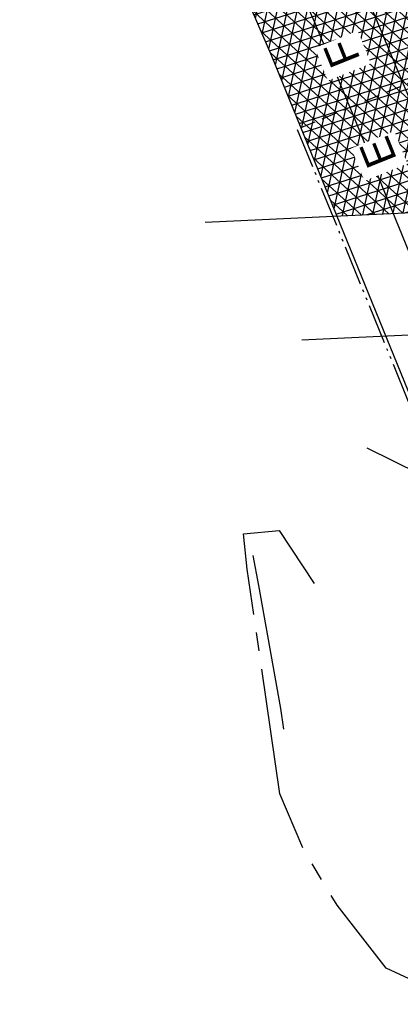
# Model space of a CAD drawing. Header units: metres. Extents: x 121793 to 127505, y 451003 to 453667.
# Tile 34 of 40: x 122157 to 122182, y 453036 to 453100. Entities that reach past the tile are written whole.
import ezdxf

# ---------------------------------------------------------------- set-up
doc = ezdxf.new("R2010")
doc.units = ezdxf.units.M
doc.header["$LTSCALE"] = 4
for name, pattern in [('DASHED2', [0.375, 0.25, -0.125]), ('ontwerpbestand sloot WK$0$ONTWERPAS', [3, 2, -0.5, 0, -0.5]), ('ontwerpbestand sloot WK$0$STREEP-2X-PUNT', [1.03, 0.65, -0.1, 0.04, -0.1, 0.04, -0.1]), ('PROFIEL', [3.8999999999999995, 3, -0.3, 0.3, -0.3])]:
    doc.linetypes.add(name, pattern=pattern)
for name, color, linetype in [('A-NW-SCHEIDING-LIJN', 2, 'DASHED2'), ('ontwerpbestand sloot WK$0$WEG-AS-ONTWERP', 2, 'ontwerpbestand sloot WK$0$ONTWERPAS'), ('WEG-NW-ARCERING18', 1, 'Continuous'), ('WEG-NW-BAND-11_22', 7, 'ontwerpbestand sloot WK$0$STREEP-2X-PUNT'), ('WEG-NW-LEADER STOOTPLATEN', 7, 'Continuous'), ('WEG-NW-VERHARDING', 42, 'Continuous'), ('WEG-NW-VERHARDINGSTYPE', 2, 'Continuous'), ('WEG-NW-WERKGRENS', 10, 'PROFIEL'), ('WEG-XX-HULPLIJNEN', 40, 'Continuous')]:
    doc.layers.add(name, color=color, linetype=linetype)
doc.styles.add('DIMENSIE', font='provutr.shx')
doc.styles.add('ontwerpbestand sloot WK$0$50MM-500', font='provutr.shx', dxfattribs={"height": 2.5})
doc.dimstyles.new('WVV500', dxfattribs={"dimtxt": 1.25, "dimasz": 1, "dimexe": 0, "dimexo": 2, "dimgap": 0.5, "dimtad": 1, "dimzin": 0, "dimdsep": 46, "dimtxsty": 'DIMENSIE', "dimcen": 0, "dimdle": 1.25, "dimclrd": 256, "dimclre": 256, "dimclrt": 256, "dimaunit": 2, "dimadec": 0, "dimazin": 0, "dimtfac": 1, "dimtdec": 3, "dimtix": 1, "dimtmove": 2, "dimatfit": 3, "dimfxl": 0, "dimtolj": 1, "dimtzin": 0, "dimarcsym": 0})

msp = doc.modelspace()

# ---------------------------------------------------------------- hatches: boundary and pattern name
at = {"layer": 'WEG-NW-ARCERING18'}
h = msp.add_hatch(dxfattribs=at)
h.set_pattern_fill('NET3', color=256, scale=0.1999999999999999, angle=-102.3205527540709, style=0)
h.set_pattern_definition([(257.6794472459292, (122170.3136783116, 453092.5099763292), (0.6203753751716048, -0.1354968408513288), []), (317.6794472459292, (122170.3136783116, 453092.5099763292), (0.4275313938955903, 0.4695124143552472), []), (17.67944724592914, (122170.3136783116, 453092.5099763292), (-0.1928439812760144, 0.605009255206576), [])])
h.paths.add_polyline_path([(122185.4096021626, 453096.6291050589), (122175.4588658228, 453092.5099763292), (122177.8002439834, 453086.7695278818), (122189.3163818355, 453087.306194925)])
h.paths.add_polyline_path([(122182.2705140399, 453104.0431706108), (122181.7262911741, 453105.218248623), (122170.3136783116, 453104.6864059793), (122173.56570792, 453097.1515056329), (122175.4588658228, 453092.5099763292), (122185.4096021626, 453096.6291050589), (122183.4876739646, 453101.215481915), (122183.189, 453101.937)])

# ---------------------------------------------------------------- linework, layer by layer
at = {"layer": 'A-NW-SCHEIDING-LIJN', "flags": 128}
msp.add_lwpolyline([(122175.4588658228, 453092.5099763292), (122185.3896358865, 453096.6208399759)], dxfattribs=at)
at = {"layer": 'ontwerpbestand sloot WK$0$WEG-AS-ONTWERP', "linetype": 'ByBlock', "flags": 128}
for points in [[(122119.4337733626, 453209.8613876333, -0.02341334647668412), (122139.6629256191, 453178.7656147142), (122145.9778738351, 453167.5021955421), (122150.4532404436, 453159.4500815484), (122153.1598591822, 453154.4279733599), (122157.0285854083, 453147.0789304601), (122166.5786529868, 453128.6078479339), (122167.8623437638, 453126.0945512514), (122170.7213896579, 453120.3254750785), (122174.9181903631, 453111.4709293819), (122179.0324390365, 453102.5875041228), (122179.9216561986, 453100.5484494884), (122180.2105487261, 453099.8505607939), (122191.4630732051, 453072.9981956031, -0.02585428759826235), (122196.820101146, 453057.6331305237, -0.01673970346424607), (122199.4307125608, 453047.4218508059, -0.1063292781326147), (122199.7069666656, 452991.7190630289), (122196.9738464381, 452980.9284425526), (122179.7955300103, 452911.8173075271), (122162.7260946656, 452849.5233031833, 0.02472599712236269), (122149.9097742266, 452791.6691726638, 0.06055881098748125)], [(122175.7641378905, 452622.2912386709), (122169.7481191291, 452632.8193374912, -0.07480169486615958), (122158.9935889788, 452660.5619431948), (122153.503015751, 452683.4876863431, -0.04044602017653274), (122146.0474857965, 452731.4472015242, -0.0605588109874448), (122148.9239477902, 452791.8369410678, -0.02472599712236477), (122161.7616465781, 452849.7875755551), (122178.8310819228, 452912.0815798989), (122193.6034612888, 452981.7107413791, 0.001596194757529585), (122195.9340921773, 452992.7304707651, 0.00889443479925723), (122196.7862918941, 452997.2235228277, 0.09692429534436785), (122195.6220268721, 453046.5828553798, 0.00819391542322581), (122194.4590412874, 453051.4789928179, 0.02969864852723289), (122187.7529447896, 453071.5031291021), (122178.6515455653, 453093.8173820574, 0.005900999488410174), (122171.9222775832, 453109.6655111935), (122167.0564025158, 453120.7797389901, 0.008398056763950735), (122158.1429964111, 453139.9504756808, 0.00572054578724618), (122145.1402630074, 453166.3875039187), (122142.754893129, 453170.912365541)]]:
    msp.add_lwpolyline(points, format="xyb", dxfattribs=at)
at = {"layer": 'WEG-NW-BAND-11_22', "flags": 128}
msp.add_lwpolyline([(122184.8777121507, 453007.0511491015, 0.08817568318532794), (122188.3645105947, 453006.0376355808, 0.02231845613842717), (122189.2884797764, 453005.979950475), (122189.84647731, 453005.9849874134, 0.3908081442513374), (122194.5409902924, 453010.4139273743, 0.0714025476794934), (122191.9109997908, 453045.765372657, 0.04263923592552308), (122184.3269616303, 453070.1057603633), (122175.2273804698, 453092.4155595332)], format="xyb", dxfattribs=at)
at = {"layer": 'WEG-NW-VERHARDING', "flags": 128}
for points in [[(122173.56570792, 453097.1515056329), (122168.7618899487, 453108.2818746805), (122163.9, 453119.387, 0.00839847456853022), (122155.0346929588, 453138.4534551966, 0.005717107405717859), (122142.075, 453164.804), (122137.331, 453173.803), (122134.9421913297, 453178.1814307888), (122130.662, 453185.633)], [(122189.849, 453005.735, 0.3908317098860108), (122194.7903982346, 453010.3967315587, 0.07140281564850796), (122192.1551463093, 453045.8191544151, 0.04263923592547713), (122184.5584469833, 453070.2001771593), (122173.56570792, 453097.1515056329)]]:
    msp.add_lwpolyline(points, format="xyb", dxfattribs=at)
msp.add_lwpolyline([(122172.3290000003, 453064.7059999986), (122172.714, 453062.751), (122174.129, 453054.768), (122174.335, 453053.427)], dxfattribs=at)
at = {"layer": 'WEG-NW-WERKGRENS', "flags": 128}
msp.add_lwpolyline([(122184.9008718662, 453001.4041724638), (122181.2396508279, 453002.939493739), (122184.113482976, 453008.9450082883), (122188.2262573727, 453008.5118978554, 0.4058346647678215), (122191.4522974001, 453011.0474844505), (122190.8832496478, 453030.2315278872), (122190.3611576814, 453034.5607841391), (122186.8805545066, 453035.189857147), (122180.9927675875, 453037.8897386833), (122177.8062319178, 453041.9841817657), (122175.6512693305, 453045.562913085), (122174.0810715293, 453049.2179656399), (122171.9765273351, 453063.825926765), (122171.7382021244, 453066.1174401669), (122174.0392277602, 453066.3248323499), (122176.3126173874, 453062.8900654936)], format="xyb", dxfattribs=at)
at = {"layer": 'WEG-XX-HULPLIJNEN', "flags": 128}
for points in [[(122169.2273780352, 453086.3700211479), (122203.549028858, 453087.9694548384)], [(122175.5194617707, 453078.7121741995), (122209.8411125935, 453080.3116078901)], [(122179.7494427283, 453071.7094830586), (122210.5562884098, 453056.4952738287)]]:
    msp.add_lwpolyline(points, dxfattribs=at)

# ---------------------------------------------------------------- leaders
at = {"layer": 'WEG-NW-LEADER STOOTPLATEN', "annotation_type": 0, "has_hookline": 1, "hookline_direction": 1, "text_width": 18.71351326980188, "horizontal_direction": (-0.05415092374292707, 0.9985327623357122, 0)}
msp.add_leader([(122196.4934192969, 453042.2785093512), (122168.4243963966, 453020.6075708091), (122168.5326982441, 453018.6105052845)], dimstyle='WVV500', override={"dimasz": 2}, dxfattribs=at)

# ---------------------------------------------------------------- next in the draw order: texts
at = {"layer": 'WEG-NW-VERHARDINGSTYPE', "char_height": 1.999999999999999, "width": 1.28012759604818, "attachment_point": 1, "rotation": 111.86202361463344, "style": 'ontwerpbestand sloot WK$0$50MM-500', "bg_fill": 3, "box_fill_scale": 1.25, "bg_fill_color": 256, "bg_fill_transparency": 0}
for s, insert in [('F', (122177.493918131, 453096.2125220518)), ('E', (122179.8666190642, 453089.697243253))]:
    msp.add_mtext(s, dxfattribs=dict(at, insert=insert))

doc.saveas('drawing.dxf')
